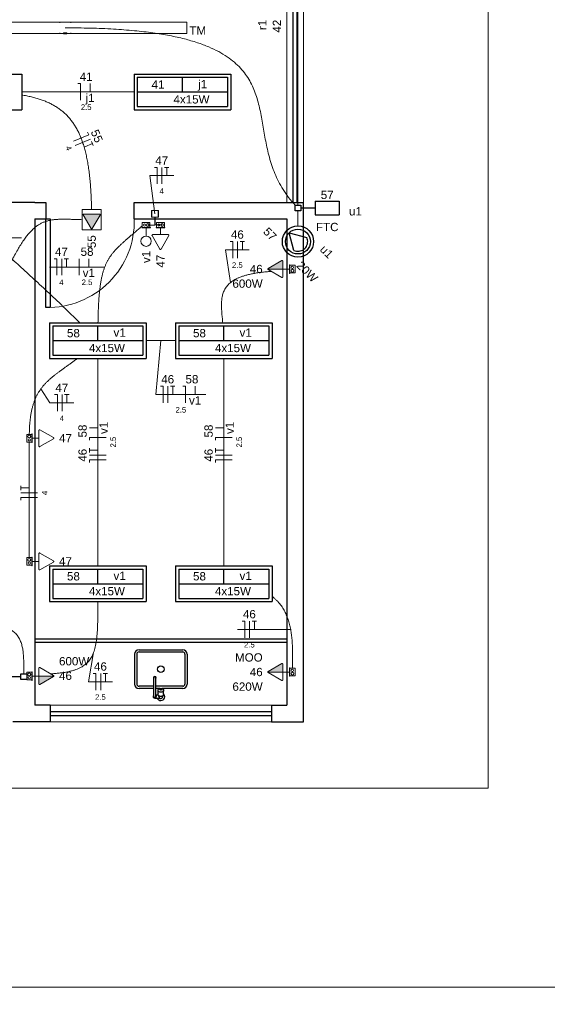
# Model space of a CAD drawing. Header units: millimetres. Extents: x -8 to 220, y -114 to 51.
# Tile 62 of 82: x 38.72 to 43.5, y 34.54 to 43.45. Entities that reach past the tile are written whole.
import ezdxf

# ---------------------------------------------------------------- set-up
doc = ezdxf.new("R2010")
doc.units = ezdxf.units.MM
doc.header["$MEASUREMENT"] = 0
for name, color, linetype, lineweight in [('0.1', 1, 'Continuous', 9), ('02', 2, 'Continuous', 20), ('Conexões - condutos Retangulares', 8, 'Continuous', 5), ('EL-Condutos', 4, 'Continuous', 5), ('EL-Conexões', 9, 'Continuous', 5), ('EL-Fios (Fase 1)', 7, 'Continuous', 5), ('EL-Fios (Neutro)', 7, 'Continuous', 5), ('EL-Fios (Retorno)', 7, 'Continuous', 5), ('EL-Fios (Terra)', 7, 'Continuous', 5), ('EL-Interruptor', 5, 'Continuous', 5), ('EL-Textos fios', 7, 'Continuous', 5), ('EL-Tomadas', 4, 'Continuous', 5), ('IFC-Caixa de passagem-Contorno', 44, 'Continuous', 5), ('Textos', 7, 'Continuous', 5)]:
    doc.layers.add(name, color=color, linetype=linetype, lineweight=lineweight)
for name, color, linetype in [('1', 1, 'Continuous'), ('AR-SAN', 1, 'Continuous'), ('Arq-parede-alta', 5, 'Continuous'), ('P-SIMBOL', 5, 'Continuous'), ('parede', 5, 'Continuous'), ('porta', 3, 'Continuous')]:
    doc.layers.add(name, color=color, linetype=linetype)
doc.styles.add('Arial', font='arial.ttf')

msp = doc.modelspace()

# ---------------------------------------------------------------- hatches: boundary and pattern name
at = {"layer": 'EL-Tomadas', "linetype": 'Continuous'}
for points in [[(39.3792, 41.56), (39.45, 41.6826), (39.4505, 41.6877), (39.4448, 41.6916), (39.3032, 41.6917), (39.298, 41.6887), (39.298, 41.6827), (39.3688, 41.56), (39.374, 41.557)], [(41.1027, 41.1938), (40.9681, 41.1938), (40.9682, 41.195), (40.9687, 41.1965), (40.9695, 41.1976), (40.9704, 41.1985), (40.9712, 41.1991), (41.0949, 41.2703), (41.0963, 41.2706), (41.0977, 41.2705), (41.0991, 41.2701), (41.1002, 41.2695), (41.1016, 41.2682), (41.1025, 41.2665), (41.1027, 41.2652), (41.1027, 41.1938)], [(41.1027, 37.5476), (40.9681, 37.5476), (40.9682, 37.5488), (40.9687, 37.5504), (40.9695, 37.5515), (40.9704, 37.5523), (40.9712, 37.5529), (41.0949, 37.6242), (41.0963, 37.6244), (41.0977, 37.6244), (41.0991, 37.624), (41.1002, 37.6234), (41.1016, 37.622), (41.1025, 37.6203), (41.1027, 37.6191), (41.1027, 37.5476)], [(38.8969, 37.5113), (39.0315, 37.5113), (39.0314, 37.5101), (39.0309, 37.5085), (39.0301, 37.5074), (39.0292, 37.5066), (39.0284, 37.506), (38.9046, 37.4347), (38.9033, 37.4345), (38.9019, 37.4345), (38.9005, 37.4349), (38.8994, 37.4355), (38.898, 37.4369), (38.8971, 37.4386), (38.8969, 37.4398), (38.8969, 37.5113)]]:
    msp.add_hatch(color=256, dxfattribs=at).paths.add_polyline_path(points)

# ---------------------------------------------------------------- linework, layer by layer
at = {"layer": '0.1', "color": 8}
msp.add_lwpolyline([(42.9598, 50.4719), (42.9598, 36.4967), (35.9598, 36.4967), (35.9598, 34.6967), (59.8898, 34.6967), (59.8896, 21.4966), (39.5098, 21.4966)], dxfattribs=at)
msp.add_lwpolyline([(38.9598, 40.8468, 0.429311), (39.7598, 41.6468), (39.7598, 41.6468)], format="xyb", dxfattribs=at)
at = {"layer": '02', "color": 8}
for p, q in [((41.1398, 41.7968), (41.1398, 43.7968)), ((41.2898, 41.7968), (41.2898, 43.7968)), ((40.9998, 37.2467), (38.9998, 37.2467)), ((40.9998, 37.0967), (38.9998, 37.0967))]:
    msp.add_line(p, q, dxfattribs=at)
at = {"layer": '1', "color": 8}
for p, q in [((38.8598, 37.8467), (41.1398, 37.8467)), ((38.8598, 37.8167), (41.1398, 37.8167))]:
    msp.add_line(p, q, dxfattribs=at)
at = {"layer": 'AR-SAN'}
for p, q in [((39.7623, 37.7091), (39.7623, 37.4391)), ((39.7823, 37.7091), (39.7823, 37.4391)), ((39.8023, 37.7491), (40.1973, 37.7491)), ((39.8023, 37.7291), (40.1973, 37.7291)), ((40.2173, 37.7091), (40.2173, 37.4391)), ((40.2373, 37.7091), (40.2373, 37.4391)), ((39.9348, 37.4191), (39.8023, 37.4191)), ((39.9348, 37.325), (39.9348, 37.495)), ((39.9548, 37.325), (39.9548, 37.495)), ((40.1973, 37.4191), (39.9548, 37.4191)), ((39.9348, 37.3991), (39.8023, 37.3991)), ((39.9923, 37.3991), (39.9548, 37.3991)), ((39.9548, 37.34), (39.9757, 37.34)), ((39.9748, 37.3446), (39.9748, 37.3822)), ((39.9823, 37.325), (39.9823, 37.332)), ((40.1973, 37.3991), (40.0072, 37.3991)), ((40.0173, 37.325), (40.0173, 37.332)), ((40.0248, 37.3446), (40.0248, 37.3822)), ((39.9448, 37.31), (39.9883, 37.31))]:
    msp.add_line(p, q, dxfattribs=at)
for points in [[(39.9748, 37.3822, -0.133256), (39.9765, 37.3886), (39.9765, 37.3886, -0.106756), (39.9821, 37.3947), (39.9821, 37.3947, -0.082828), (39.9899, 37.3985), (39.9899, 37.3985, -0.071352), (39.9998, 37.3999), (39.9998, 37.3999, -0.071352), (40.0097, 37.3985), (40.0097, 37.3985, -0.082828), (40.0175, 37.3947), (40.0175, 37.3947, -0.106756), (40.0231, 37.3886), (40.0231, 37.3886, -0.133256), (40.0248, 37.3822), (40.0248, 37.3822, -0.133256), (40.0231, 37.3758), (40.0231, 37.3758, -0.106756), (40.0175, 37.3697), (40.0175, 37.3697, -0.082828), (40.0097, 37.366), (40.0097, 37.366, -0.071352), (39.9998, 37.3645), (39.9998, 37.3645, -0.071352), (39.9899, 37.366), (39.9899, 37.366, -0.082828), (39.9821, 37.3697), (39.9821, 37.3697, -0.106756), (39.9765, 37.3758), (39.9765, 37.3758, -0.133256), (39.9748, 37.3822), (39.9748, 37.3822)], [(40.0248, 37.3446, -0.133256), (40.0231, 37.3382), (40.0231, 37.3382, -0.106756), (40.0175, 37.3321), (40.0175, 37.3321, -0.082828), (40.0097, 37.3284), (40.0097, 37.3284, -0.071352), (39.9998, 37.3269), (39.9998, 37.3269, -0.071352), (39.9899, 37.3284), (39.9899, 37.3284, -0.082828), (39.9821, 37.3321), (39.9821, 37.3321, -0.106756), (39.9765, 37.3382), (39.9765, 37.3382, -0.133256), (39.9748, 37.3446), (39.9748, 37.3446)], [(40.0073, 37.3897, 0.133256), (40.0068, 37.3878), (40.0068, 37.3878, 0.106756), (40.0051, 37.386), (40.0051, 37.386, 0.082828), (40.0028, 37.3848), (40.0028, 37.3848, 0.071352), (39.9998, 37.3844), (39.9998, 37.3844, 0.071352), (39.9968, 37.3848), (39.9968, 37.3848, 0.082828), (39.9945, 37.386), (39.9945, 37.386, 0.106756), (39.9928, 37.3878), (39.9928, 37.3878, 0.133256), (39.9923, 37.3897), (39.9923, 37.3897, 0.133256), (39.9928, 37.3916), (39.9928, 37.3916, 0.106756), (39.9945, 37.3935), (39.9945, 37.3935, 0.082828), (39.9968, 37.3946), (39.9968, 37.3946, 0.071352), (39.9998, 37.395), (39.9998, 37.395, 0.071352), (40.0028, 37.3946), (40.0028, 37.3946, 0.082828), (40.0051, 37.3935), (40.0051, 37.3935, 0.106756), (40.0068, 37.3916), (40.0068, 37.3916, 0.133256), (40.0073, 37.3897), (40.0073, 37.3897)]]:
    msp.add_lwpolyline(points, format="xyb", dxfattribs=at)
msp.add_circle((39.9998, 37.5741), 0.03, dxfattribs=at)
for centre, radius, start, end in [((39.8023, 37.7091), 0.04, 90, 180), ((39.8023, 37.7091), 0.02, 90, 180), ((40.1973, 37.7091), 0.04, 0, 90), ((40.1973, 37.7091), 0.02, 0, 90), ((39.9448, 37.495), 0.0125, 323.1301, 216.8699), ((39.8023, 37.4391), 0.04, 180, 270), ((39.8023, 37.4391), 0.02, 180, 270), ((39.9448, 37.495), 0.01, 0.00012, 179.99988), ((40.1973, 37.4391), 0.04, 270, 0), ((40.1973, 37.4391), 0.02, 270, 0), ((39.9448, 37.325), 0.015, 131.81031, 48.18969), ((39.9998, 37.325), 0.035, 135.58469, 154.62307), ((39.9998, 37.325), 0.035, 205.37693, 44.41531), ((39.9448, 37.325), 0.01, 179.99979, 0.00021), ((39.9998, 37.325), 0.0175, 180, 238.99728), ((39.9883, 37.3), 0.01, 65.38002, 90), ((39.9998, 37.325), 0.0175, 245.38002, 0)]:
    msp.add_arc(centre, radius, start, end, dxfattribs=at)
at = {"layer": 'Arq-parede-alta', "color": 8, "ltscale": 0.03}
for p, q in [((39.7598, 41.6468), (39.7598, 41.7968)), ((38.8598, 41.6468), (38.8598, 37.2467)), ((39.7598, 41.6468), (39.8398, 41.6468)), ((39.7598, 41.6468), (41.1398, 41.6468)), ((41.1398, 41.6468), (41.1398, 37.2467)), ((38.9998, 37.2467), (38.8598, 37.2467)), ((40.9998, 37.2467), (41.1398, 37.2467)), ((38.9998, 37.0967), (38.6598, 37.0967)), ((40.9998, 37.0967), (41.2898, 37.0967))]:
    msp.add_line(p, q, dxfattribs=at)
for points in [[(38.8598, 41.7968), (38.9598, 41.7968), (38.9598, 41.6468)], [(39.7598, 41.7968), (41.2898, 41.7968)], [(41.2898, 37.0967), (41.2898, 41.7968)]]:
    msp.add_lwpolyline(points, dxfattribs=at)
at = {"layer": 'Conexões - condutos Retangulares'}
for p, q in [((39.0847, 43.4314), (39.0847, 43.4214)), ((39.0847, 43.4264), (39.1847, 43.4264)), ((39.1847, 43.4314), (39.1847, 43.4214)), ((39.0847, 43.3314), (39.0847, 43.3214)), ((39.1197, 43.3264), (39.0847, 43.3264)), ((39.1497, 43.3314), (39.1197, 43.3314)), ((39.1197, 43.3314), (39.1197, 43.3214)), ((39.1497, 43.3214), (39.1197, 43.3214)), ((39.1497, 43.3314), (39.1497, 43.3214)), ((39.1847, 43.3264), (39.1497, 43.3264)), ((39.1847, 43.3314), (39.1847, 43.3214)), ((40.2355, 43.3264), (40.1355, 43.3264))]:
    msp.add_line(p, q, dxfattribs=at)
at = {"layer": 'Conexões - condutos Retangulares', "linetype": 'Continuous'}
for p, q in [((40.2355, 43.4264), (40.1355, 43.4264)), ((40.2355, 43.3264), (40.2355, 43.4264))]:
    msp.add_line(p, q, dxfattribs=at)
at = {"layer": 'EL-Condutos', "linetype": 'Continuous'}
for p, q in [((38.184, 43.4264), (39.0847, 43.4264)), ((39.1847, 43.4264), (40.1355, 43.4264)), ((38.184, 43.3264), (39.0847, 43.3264)), ((39.1847, 43.3264), (40.1355, 43.3264))]:
    msp.add_line(p, q, dxfattribs=at)
for points in [[(41.2398, 41.7731), (41.2398, 41.8804), (41.2398, 41.9811), (41.2398, 42.0758), (41.2398, 42.1648), (41.2398, 42.2485), (41.2398, 42.3275), (41.2398, 42.4022), (41.2398, 42.4731), (41.2398, 42.5405), (41.2398, 42.605), (41.2398, 42.667), (41.2398, 42.7269), (41.2398, 42.7852), (41.2398, 42.8424), (41.2398, 42.8989), (41.2398, 42.9552), (41.2398, 43.0117), (41.2398, 43.0689), (41.2398, 43.1271), (41.2398, 43.187), (41.2398, 43.2488), (41.2398, 43.3132), (41.2398, 43.3804), (41.2398, 43.4511), (41.2398, 43.5256), (41.2398, 43.6044), (41.2398, 43.6879), (41.2398, 43.7766), (41.2398, 43.8709), (41.2398, 43.9713)], [(39.2646, 40.7102), (39.1145, 40.8554), (38.9713, 40.9912), (38.8349, 41.1182), (38.705, 41.237), (38.5815, 41.3482), (38.4644, 41.4522), (38.3535, 41.5498), (38.2486, 41.6414), (38.1497, 41.7277), (38.0566, 41.8092), (37.9693, 41.8865), (37.8874, 41.9602), (37.8111, 42.0308), (37.74, 42.099), (37.6742, 42.1652), (37.6134, 42.2301), (37.5575, 42.2943), (37.5065, 42.3583), (37.4601, 42.4226), (37.4183, 42.488), (37.381, 42.5549), (37.3479, 42.6239), (37.319, 42.6956), (37.2942, 42.7706), (37.2733, 42.8494), (37.2562, 42.9327), (37.2428, 43.021), (37.2329, 43.1148), (37.2265, 43.2148), (37.2233, 43.3215)], [(39.1347, 43.3764), (39.3642, 43.3734), (39.5723, 43.3646), (39.7601, 43.3502), (39.9287, 43.3305), (40.0792, 43.3057), (40.2128, 43.2761), (40.3305, 43.2419), (40.4334, 43.2034), (40.5227, 43.1608), (40.5995, 43.1144), (40.6649, 43.0644), (40.7199, 43.0111), (40.7658, 42.9548), (40.8036, 42.8956), (40.8344, 42.8339), (40.8594, 42.7699), (40.8796, 42.7038), (40.8961, 42.6359), (40.9101, 42.5664), (40.9228, 42.4956), (40.9351, 42.4238), (40.9481, 42.3512), (40.9632, 42.278), (40.9812, 42.2045), (41.0033, 42.131), (41.0308, 42.0576), (41.0645, 41.9847), (41.1057, 41.9125), (41.1555, 41.8413), (41.215, 41.7713)], [(39.3732, 41.7317), (39.3715, 41.801), (39.3687, 41.8674), (39.3649, 41.9309), (39.3599, 41.9915), (39.3538, 42.0493), (39.3466, 42.1044), (39.3382, 42.1569), (39.3285, 42.2067), (39.3176, 42.254), (39.3054, 42.2988), (39.2919, 42.3412), (39.277, 42.3812), (39.2608, 42.4189), (39.2431, 42.4544), (39.224, 42.4877), (39.2034, 42.519), (39.1813, 42.5481), (39.1576, 42.5753), (39.1324, 42.6006), (39.1055, 42.6239), (39.077, 42.6455), (39.0468, 42.6654), (39.015, 42.6835), (38.9814, 42.7001), (38.946, 42.7151), (38.9088, 42.7286), (38.8698, 42.7407), (38.8289, 42.7514), (38.7861, 42.7608), (38.7414, 42.7689)], [(39.7587, 42.7968), (39.7176, 42.7968), (39.678, 42.7968), (39.6398, 42.7968), (39.6029, 42.7968), (39.5671, 42.7968), (39.5324, 42.7968), (39.4987, 42.7968), (39.4658, 42.7968), (39.4337, 42.7968), (39.4022, 42.7968), (39.3712, 42.7968), (39.3407, 42.7968), (39.3105, 42.7968), (39.2805, 42.7968), (39.2506, 42.7968), (39.2207, 42.7968), (39.1907, 42.7968), (39.1605, 42.7968), (39.13, 42.7968), (39.099, 42.7968), (39.0676, 42.7968), (39.0355, 42.7968), (39.0026, 42.7968), (38.9689, 42.7968), (38.9343, 42.7968), (38.8986, 42.7968), (38.8617, 42.7968), (38.8236, 42.7968), (38.7841, 42.7968), (38.7431, 42.7968)], [(41.2398, 41.5837), (41.2398, 41.5874), (41.2398, 41.5911), (41.2398, 41.5947), (41.2398, 41.5984), (41.2398, 41.6021), (41.2398, 41.6057), (41.2398, 41.6095), (41.2398, 41.6132), (41.2398, 41.617), (41.2398, 41.6208), (41.2398, 41.6247), (41.2398, 41.6287), (41.2398, 41.6327), (41.2398, 41.6368), (41.2398, 41.641), (41.2398, 41.6452), (41.2398, 41.6496), (41.2398, 41.6541), (41.2398, 41.6587), (41.2398, 41.6634), (41.2398, 41.6683), (41.2398, 41.6732), (41.2398, 41.6784), (41.2398, 41.6837), (41.2398, 41.6891), (41.2398, 41.6947), (41.2398, 41.7005), (41.2398, 41.7065), (41.2398, 41.7127), (41.2398, 41.719)], [(38.2877, 40.4763), (38.3398, 40.596), (38.3885, 40.7074), (38.4341, 40.8106), (38.4768, 40.906), (38.5168, 40.994), (38.5542, 41.0747), (38.5895, 41.1486), (38.6227, 41.2159), (38.6541, 41.2769), (38.6839, 41.3319), (38.7123, 41.3812), (38.7396, 41.4251), (38.766, 41.464), (38.7917, 41.4981), (38.8168, 41.5277), (38.8418, 41.5531), (38.8666, 41.5747), (38.8917, 41.5927), (38.9172, 41.6074), (38.9433, 41.6192), (38.9702, 41.6283), (38.9982, 41.6351), (39.0275, 41.6398), (39.0584, 41.6427), (39.0909, 41.6442), (39.1255, 41.6445), (39.1621, 41.644), (39.2012, 41.643), (39.243, 41.6417), (39.2875, 41.6404)], [(39.947, 41.6923), (39.9468, 41.6924), (39.9466, 41.6925), (39.9465, 41.6926), (39.9463, 41.6927), (39.9462, 41.6927), (39.9461, 41.6928), (39.946, 41.6928), (39.9459, 41.6929), (39.9458, 41.6929), (39.9457, 41.693), (39.9456, 41.693), (39.9456, 41.693), (39.9455, 41.693), (39.9455, 41.693), (39.9454, 41.693), (39.9454, 41.693), (39.9454, 41.693), (39.9454, 41.693), (39.9454, 41.6929), (39.9454, 41.6929), (39.9454, 41.6928), (39.9454, 41.6928), (39.9454, 41.6927), (39.9454, 41.6926), (39.9455, 41.6925), (39.9455, 41.6924), (39.9455, 41.6923), (39.9456, 41.6922), (39.9456, 41.6921), (39.9457, 41.692)], [(39.8313, 41.5849), (39.8013, 41.5582), (39.7727, 41.5333), (39.7456, 41.5098), (39.7199, 41.4877), (39.6956, 41.4666), (39.6726, 41.4465), (39.6509, 41.427), (39.6304, 41.408), (39.6112, 41.3894), (39.5932, 41.3708), (39.5763, 41.3521), (39.5606, 41.3331), (39.546, 41.3136), (39.5324, 41.2933), (39.5198, 41.2722), (39.5082, 41.2499), (39.4976, 41.2263), (39.4879, 41.2012), (39.4791, 41.1744), (39.4712, 41.1457), (39.464, 41.1148), (39.4577, 41.0816), (39.4521, 41.0459), (39.4472, 41.0074), (39.443, 40.966), (39.4395, 40.9215), (39.4365, 40.8736), (39.4342, 40.8222), (39.4323, 40.7671), (39.431, 40.708)], [(40.9987, 41.1728), (40.951, 41.1688), (40.9067, 41.1639), (40.8656, 41.1581), (40.8277, 41.1513), (40.7928, 41.1437), (40.7608, 41.1351), (40.7317, 41.1256), (40.7051, 41.1154), (40.6812, 41.1042), (40.6597, 41.0923), (40.6405, 41.0795), (40.6235, 41.066), (40.6086, 41.0517), (40.5957, 41.0366), (40.5846, 41.0208), (40.5752, 41.0043), (40.5675, 40.9871), (40.5612, 40.9692), (40.5563, 40.9507), (40.5527, 40.9315), (40.5503, 40.9117), (40.5488, 40.8913), (40.5483, 40.8703), (40.5485, 40.8487), (40.5494, 40.8265), (40.5509, 40.8038), (40.5528, 40.7806), (40.555, 40.7569), (40.5574, 40.7327), (40.5599, 40.708)], [(40.1329, 40.5467), (40.1236, 40.5467), (40.1143, 40.5467), (40.1052, 40.5467), (40.0961, 40.5467), (40.0871, 40.5467), (40.0782, 40.5467), (40.0693, 40.5467), (40.0605, 40.5467), (40.0517, 40.5467), (40.043, 40.5467), (40.0343, 40.5467), (40.0257, 40.5467), (40.017, 40.5467), (40.0084, 40.5467), (39.9998, 40.5467), (39.9912, 40.5467), (39.9826, 40.5467), (39.9739, 40.5467), (39.9653, 40.5467), (39.9566, 40.5467), (39.9479, 40.5467), (39.9391, 40.5467), (39.9303, 40.5467), (39.9214, 40.5467), (39.9125, 40.5467), (39.9035, 40.5467), (39.8944, 40.5467), (39.8853, 40.5467), (39.876, 40.5467), (39.8667, 40.5467)], [(38.8099, 39.6982), (38.811, 39.7409), (38.8131, 39.7812), (38.8164, 39.8191), (38.8207, 39.8547), (38.826, 39.8882), (38.8324, 39.9197), (38.8397, 39.9493), (38.8481, 39.9772), (38.8574, 40.0034), (38.8677, 40.028), (38.8789, 40.0513), (38.8911, 40.0732), (38.9041, 40.094), (38.918, 40.1138), (38.9328, 40.1326), (38.9484, 40.1506), (38.9648, 40.168), (38.9821, 40.1847), (39.0001, 40.2011), (39.0189, 40.2171), (39.0385, 40.2329), (39.0588, 40.2486), (39.0798, 40.2643), (39.1015, 40.2802), (39.1239, 40.2964), (39.1469, 40.313), (39.1706, 40.3301), (39.1949, 40.3478), (39.2199, 40.3663), (39.2454, 40.3857)], [(39.4298, 40.3864), (39.4298, 40.2998), (39.4298, 40.2182), (39.4298, 40.1412), (39.4298, 40.0684), (39.4298, 39.9995), (39.4298, 39.9341), (39.4298, 39.872), (39.4298, 39.8126), (39.4298, 39.7557), (39.4298, 39.701), (39.4298, 39.648), (39.4298, 39.5965), (39.4298, 39.546), (39.4298, 39.4962), (39.4298, 39.4467), (39.4298, 39.3973), (39.4298, 39.3475), (39.4298, 39.297), (39.4298, 39.2455), (39.4298, 39.1925), (39.4298, 39.1377), (39.4298, 39.0809), (39.4298, 39.0215), (39.4298, 38.9594), (39.4298, 38.894), (39.4298, 38.8251), (39.4298, 38.7523), (39.4298, 38.6753), (39.4298, 38.5937), (39.4298, 38.5071)], [(40.5698, 38.5071), (40.5698, 38.5937), (40.5698, 38.6753), (40.5698, 38.7523), (40.5698, 38.8251), (40.5698, 38.894), (40.5698, 38.9594), (40.5698, 39.0215), (40.5698, 39.0809), (40.5698, 39.1377), (40.5698, 39.1925), (40.5698, 39.2455), (40.5698, 39.297), (40.5698, 39.3475), (40.5698, 39.3973), (40.5698, 39.4467), (40.5698, 39.4962), (40.5698, 39.546), (40.5698, 39.5965), (40.5698, 39.648), (40.5698, 39.701), (40.5698, 39.7557), (40.5698, 39.8126), (40.5698, 39.872), (40.5698, 39.9341), (40.5698, 39.9995), (40.5698, 40.0684), (40.5698, 40.1412), (40.5698, 40.2182), (40.5698, 40.2998), (40.5698, 40.3864)], [(38.8098, 39.6275), (38.8098, 39.5789), (38.8098, 39.5334), (38.8098, 39.4905), (38.8098, 39.4503), (38.8098, 39.4123), (38.8098, 39.3764), (38.8098, 39.3425), (38.8098, 39.3102), (38.8098, 39.2793), (38.8098, 39.2497), (38.8098, 39.2211), (38.8098, 39.1933), (38.8098, 39.1661), (38.8098, 39.1393), (38.8098, 39.1126), (38.8098, 39.0859), (38.8098, 39.0589), (38.8098, 39.0314), (38.8098, 39.0031), (38.8098, 38.974), (38.8098, 38.9436), (38.8098, 38.912), (38.8098, 38.8787), (38.8098, 38.8436), (38.8098, 38.8066), (38.8098, 38.7672), (38.8098, 38.7255), (38.8098, 38.681), (38.8098, 38.6337), (38.8098, 38.5833)], [(41.0066, 38.2312), (41.0258, 38.2155), (41.0436, 38.199), (41.0602, 38.1818), (41.0754, 38.1639), (41.0895, 38.1454), (41.1024, 38.1262), (41.1141, 38.1064), (41.1249, 38.0861), (41.1345, 38.0653), (41.1433, 38.0441), (41.1511, 38.0224), (41.158, 38.0003), (41.1641, 37.9779), (41.1695, 37.9552), (41.1741, 37.9323), (41.178, 37.9091), (41.1814, 37.8857), (41.1841, 37.8622), (41.1863, 37.8386), (41.1881, 37.8149), (41.1894, 37.7912), (41.1904, 37.7675), (41.191, 37.7439), (41.1913, 37.7203), (41.1914, 37.697), (41.1913, 37.6737), (41.1911, 37.6507), (41.1908, 37.628), (41.1905, 37.6055), (41.1902, 37.5834)], [(39.0023, 37.5311), (39.0425, 37.534), (39.08, 37.5377), (39.1151, 37.5422), (39.1477, 37.5476), (39.178, 37.554), (39.2061, 37.5614), (39.232, 37.5698), (39.2558, 37.5794), (39.2777, 37.5901), (39.2977, 37.6021), (39.3158, 37.6153), (39.3322, 37.6299), (39.347, 37.6459), (39.3602, 37.6633), (39.372, 37.6823), (39.3824, 37.7028), (39.3914, 37.7249), (39.3993, 37.7487), (39.406, 37.7742), (39.4117, 37.8015), (39.4165, 37.8306), (39.4203, 37.8616), (39.4234, 37.8946), (39.4258, 37.9296), (39.4275, 37.9666), (39.4288, 38.0058), (39.4296, 38.0471), (39.43, 38.0906), (39.4302, 38.1365), (39.4301, 38.1846)], [(38.3463, 38.0154), (38.3868, 38.0103), (38.4245, 38.0045), (38.4596, 37.9981), (38.4922, 37.9909), (38.5223, 37.9831), (38.5501, 37.9746), (38.5756, 37.9654), (38.599, 37.9555), (38.6203, 37.9449), (38.6396, 37.9335), (38.6571, 37.9213), (38.6728, 37.9084), (38.6868, 37.8947), (38.6993, 37.8802), (38.7102, 37.865), (38.7198, 37.8489), (38.728, 37.832), (38.7351, 37.8142), (38.741, 37.7957), (38.7459, 37.7762), (38.7499, 37.756), (38.753, 37.7348), (38.7554, 37.7127), (38.7572, 37.6898), (38.7585, 37.6659), (38.7593, 37.6411), (38.7597, 37.6154), (38.7599, 37.5888), (38.7599, 37.5611), (38.7598, 37.5326)]]:
    msp.add_spline(points, degree=3, dxfattribs=at)
at = {"layer": 'EL-Conexões'}
for p, q in [((39.9457, 41.662), (39.9457, 41.592)), ((39.947, 41.6623), (39.947, 41.5923)), ((39.9457, 41.592), (39.8814, 41.592)), ((39.947, 41.5923), (40.0113, 41.5923))]:
    msp.add_line(p, q, dxfattribs=at)
for points in [[(39.9757, 41.722), (39.9757, 41.662), (39.9157, 41.662), (39.9157, 41.722), (39.9757, 41.722)], [(39.977, 41.7223), (39.977, 41.6623), (39.917, 41.6623), (39.917, 41.7223), (39.977, 41.7223)]]:
    msp.add_lwpolyline(points, dxfattribs=at)
at = {"layer": 'EL-Fios (Fase 1)'}
for p, q in [((39.2261, 42.3103), (39.3639, 42.3694)), ((40.01, 41.9636), (40.01, 42.1136)), ((40.6941, 41.2926), (40.6941, 41.4426)), ((39.1029, 41.1372), (39.1029, 41.2872)), ((39.2609, 41.1372), (39.2609, 41.2872)), ((40.0641, 39.9831), (40.0641, 40.1331)), ((39.1067, 39.9071), (39.1067, 40.0571)), ((39.5048, 39.511), (39.3548, 39.511)), ((40.6448, 39.511), (40.4948, 39.511)), ((38.8848, 39.1699), (38.7348, 39.1699)), ((40.8028, 37.8578), (40.8028, 38.0078)), ((39.4557, 37.3844), (39.4557, 37.5344))]:
    msp.add_line(p, q, dxfattribs=at)
at = {"layer": 'EL-Fios (Neutro)'}
for p, q in [((39.2478, 42.8718), (39.2728, 42.8718)), ((39.2728, 42.7218), (39.2728, 42.8718)), ((39.2092, 42.3497), (39.347, 42.4088)), ((39.3372, 42.4318), (39.347, 42.4088)), ((39.9421, 42.1136), (39.9671, 42.1136)), ((39.9671, 41.9636), (39.9671, 42.1136)), ((40.6262, 41.4426), (40.6512, 41.4426)), ((40.6512, 41.2926), (40.6512, 41.4426)), ((39.035, 41.2872), (39.06, 41.2872)), ((39.06, 41.1372), (39.06, 41.2872)), ((39.9962, 40.1331), (40.0212, 40.1331)), ((40.0212, 39.9831), (40.0212, 40.1331)), ((40.1971, 40.1331), (40.2221, 40.1331)), ((40.2221, 39.9831), (40.2221, 40.1331)), ((39.0388, 40.0571), (39.0638, 40.0571)), ((39.0638, 39.9071), (39.0638, 40.0571)), ((39.5048, 39.6691), (39.3548, 39.6691)), ((39.3548, 39.6441), (39.3548, 39.6691)), ((40.6448, 39.6691), (40.4948, 39.6691)), ((40.4948, 39.6441), (40.4948, 39.6691)), ((39.5048, 39.4682), (39.3548, 39.4682)), ((39.3548, 39.4432), (39.3548, 39.4682)), ((40.6448, 39.4682), (40.4948, 39.4682)), ((40.4948, 39.4432), (40.4948, 39.4682)), ((38.8848, 39.1271), (38.7348, 39.1271)), ((38.7348, 39.1021), (38.7348, 39.1271)), ((40.7349, 38.0078), (40.7599, 38.0078)), ((40.7599, 37.8578), (40.7599, 38.0078)), ((39.3879, 37.5344), (39.4129, 37.5344)), ((39.4129, 37.3844), (39.4129, 37.5344))]:
    msp.add_line(p, q, dxfattribs=at)
at = {"layer": 'EL-Fios (Retorno)'}
for p, q in [((39.3603, 42.7968), (39.3603, 42.8718)), ((39.3484, 41.2122), (39.3484, 41.2872)), ((40.3096, 40.0581), (40.3096, 40.1331)), ((39.4298, 39.7566), (39.3548, 39.7566)), ((40.5698, 39.7566), (40.4948, 39.7566))]:
    msp.add_line(p, q, dxfattribs=at)
at = {"layer": 'EL-Fios (Terra)'}
for points in [[(39.3119, 42.3005), (39.3808, 42.33), (39.3729, 42.3484), (39.3887, 42.3117)], [(40.0528, 42.0386), (40.0528, 42.1136), (40.0328, 42.1136), (40.0728, 42.1136)], [(40.737, 41.3676), (40.737, 41.4426), (40.717, 41.4426), (40.757, 41.4426)], [(39.1457, 41.2122), (39.1457, 41.2872), (39.1257, 41.2872), (39.1657, 41.2872)], [(40.1069, 40.0581), (40.1069, 40.1331), (40.0869, 40.1331), (40.1269, 40.1331)], [(39.1495, 39.9821), (39.1495, 40.0571), (39.1295, 40.0571), (39.1695, 40.0571)], [(39.4298, 39.5539), (39.3548, 39.5539), (39.3548, 39.5339), (39.3548, 39.5739)], [(40.5698, 39.5539), (40.4948, 39.5539), (40.4948, 39.5339), (40.4948, 39.5739)], [(38.8098, 39.2128), (38.7348, 39.2128), (38.7348, 39.1928), (38.7348, 39.2328)], [(40.8456, 37.9328), (40.8456, 38.0078), (40.8256, 38.0078), (40.8656, 38.0078)], [(39.4986, 37.4594), (39.4986, 37.5344), (39.4786, 37.5344), (39.5186, 37.5344)]]:
    msp.add_lwpolyline(points, dxfattribs=at)
at = {"layer": 'EL-Interruptor'}
msp.add_line((39.8664, 41.4926), (39.8664, 41.5652), dxfattribs=at)
msp.add_circle((39.8664, 41.4457), 0.0469, dxfattribs=at)
at = {"layer": 'EL-Textos fios'}
for p, q in [((39.9457, 41.693), (39.8993, 42.0386)), ((39.8993, 42.0386), (40.1157, 42.0386)), ((38.0215, 41.4759), (38.7407, 41.4759)), ((40.6298, 41.0713), (40.5834, 41.3676)), ((40.5834, 41.3676), (40.7998, 41.3676)), ((38.9921, 41.2122), (39.4466, 41.2122)), ((39.492, 41.2122), (39.4466, 41.2122)), ((39.9998, 40.5467), (39.9534, 40.0581)), ((38.9149, 40.1096), (38.9959, 39.9821)), ((39.9534, 40.0581), (40.4078, 40.0581)), ((38.9959, 39.9821), (39.2124, 39.9821)), ((40.6921, 37.9328), (40.9085, 37.9328)), ((41.174, 37.9328), (40.9085, 37.9328)), ((39.3915, 37.7249), (39.345, 37.4594)), ((39.345, 37.4594), (39.5615, 37.4594))]:
    msp.add_line(p, q, dxfattribs=at)
at = {"layer": 'EL-Tomadas'}
for p, q in [((39.3688, 41.56), (39.298, 41.6827)), ((39.3032, 41.6917), (39.4448, 41.6916)), ((39.45, 41.6826), (39.3792, 41.56)), ((39.9963, 41.5052), (39.9963, 41.5655)), ((39.9911, 41.3736), (39.9202, 41.4963)), ((39.9254, 41.5053), (40.067, 41.5052)), ((40.0722, 41.4962), (40.0014, 41.3736)), ((40.9711, 41.199), (41.0938, 41.2698)), ((41.1028, 41.2646), (41.1027, 41.123)), ((41.1027, 41.1938), (40.9681, 41.1938)), ((41.0937, 41.1178), (40.9711, 41.1886)), ((41.1027, 41.1938), (41.163, 41.1938)), ((38.8968, 39.5921), (38.8969, 39.7337)), ((38.9059, 39.7389), (39.0285, 39.6681)), ((38.8969, 39.6629), (38.8366, 39.6629)), ((39.0285, 39.6577), (38.9058, 39.5869)), ((38.8968, 38.4773), (38.8969, 38.6189)), ((38.9059, 38.6241), (39.0285, 38.5533)), ((38.8969, 38.5481), (38.8366, 38.5481)), ((39.0285, 38.5429), (38.9058, 38.4721)), ((40.9711, 37.5528), (41.0938, 37.6237)), ((41.1028, 37.6185), (41.1027, 37.4768)), ((38.8969, 37.5113), (38.8366, 37.5113)), ((38.8968, 37.4405), (38.8969, 37.5821)), ((38.8969, 37.5113), (39.0315, 37.5113)), ((39.0285, 37.5061), (38.9058, 37.4353)), ((38.9059, 37.5873), (39.0285, 37.5165)), ((41.1027, 37.5476), (40.9681, 37.5476)), ((41.0937, 37.4716), (40.9711, 37.5424)), ((41.1027, 37.5476), (41.163, 37.5476))]:
    msp.add_line(p, q, dxfattribs=at)
for points in [[(39.46, 41.547), (39.46, 41.7316), (39.288, 41.7316), (39.288, 41.547), (39.46, 41.547)], [(39.3032, 41.6917), (39.3025, 41.6916), (39.3018, 41.6915), (39.3011, 41.6913), (39.3005, 41.691), (39.2999, 41.6907), (39.2993, 41.6903), (39.2988, 41.6898), (39.2984, 41.6893), (39.298, 41.6887), (39.2977, 41.6881), (39.2975, 41.6874), (39.2973, 41.6867), (39.2972, 41.686), (39.2972, 41.6853), (39.2973, 41.6846), (39.2975, 41.684), (39.2977, 41.6833), (39.298, 41.6827)], [(39.45, 41.6826), (39.4503, 41.6832), (39.4506, 41.6839), (39.4507, 41.6846), (39.4508, 41.6853), (39.4508, 41.686), (39.4507, 41.6866), (39.4506, 41.6873), (39.4503, 41.688), (39.45, 41.6886), (39.4496, 41.6892), (39.4492, 41.6897), (39.4487, 41.6902), (39.4481, 41.6906), (39.4475, 41.691), (39.4469, 41.6912), (39.4462, 41.6914), (39.4455, 41.6916), (39.4448, 41.6916)], [(39.3688, 41.56), (39.3692, 41.5594), (39.3697, 41.5589), (39.3702, 41.5584), (39.3707, 41.558), (39.3713, 41.5576), (39.372, 41.5573), (39.3726, 41.5571), (39.3733, 41.557), (39.374, 41.557), (39.3747, 41.557), (39.3754, 41.5571), (39.3761, 41.5573), (39.3767, 41.5576), (39.3773, 41.558), (39.3779, 41.5584), (39.3784, 41.5589), (39.3788, 41.5594), (39.3792, 41.56)], [(39.9254, 41.5053), (39.9247, 41.5052), (39.924, 41.5051), (39.9234, 41.5049), (39.9227, 41.5046), (39.9221, 41.5043), (39.9216, 41.5039), (39.9211, 41.5034), (39.9206, 41.5028), (39.9202, 41.5023), (39.9199, 41.5016), (39.9197, 41.501), (39.9195, 41.5003), (39.9194, 41.4996), (39.9194, 41.4989), (39.9195, 41.4982), (39.9197, 41.4975), (39.9199, 41.4969), (39.9202, 41.4963)], [(40.0722, 41.4962), (40.0726, 41.4968), (40.0728, 41.4975), (40.073, 41.4982), (40.073, 41.4988), (40.073, 41.4995), (40.073, 41.5002), (40.0728, 41.5009), (40.0726, 41.5016), (40.0722, 41.5022), (40.0719, 41.5028), (40.0714, 41.5033), (40.0709, 41.5038), (40.0703, 41.5042), (40.0697, 41.5046), (40.0691, 41.5048), (40.0684, 41.505), (40.0677, 41.5052), (40.067, 41.5052)], [(39.9911, 41.3736), (39.9914, 41.373), (39.9919, 41.3725), (39.9924, 41.372), (39.993, 41.3716), (39.9936, 41.3712), (39.9942, 41.3709), (39.9949, 41.3707), (39.9956, 41.3706), (39.9963, 41.3706), (39.9969, 41.3706), (39.9976, 41.3707), (39.9983, 41.3709), (39.9989, 41.3712), (39.9996, 41.3716), (40.0001, 41.372), (40.0006, 41.3725), (40.0011, 41.373), (40.0014, 41.3736)], [(41.1028, 41.2646), (41.1027, 41.2653), (41.1026, 41.266), (41.1024, 41.2667), (41.1021, 41.2673), (41.1018, 41.2679), (41.1014, 41.2685), (41.1009, 41.269), (41.1003, 41.2694), (41.0998, 41.2698), (41.0991, 41.2701), (41.0985, 41.2704), (41.0978, 41.2705), (41.0971, 41.2706), (41.0964, 41.2706), (41.0957, 41.2705), (41.095, 41.2704), (41.0944, 41.2701), (41.0938, 41.2698)], [(40.9711, 41.199), (40.9705, 41.1986), (40.9699, 41.1981), (40.9695, 41.1976), (40.9691, 41.1971), (40.9687, 41.1965), (40.9684, 41.1958), (40.9682, 41.1952), (40.9681, 41.1945), (40.9681, 41.1938), (40.9681, 41.1931), (40.9682, 41.1924), (40.9684, 41.1917), (40.9687, 41.1911), (40.9691, 41.1905), (40.9695, 41.1899), (40.9699, 41.1894), (40.9705, 41.189), (40.9711, 41.1886)], [(41.0937, 41.1178), (41.0943, 41.1175), (41.095, 41.1172), (41.0956, 41.1171), (41.0963, 41.117), (41.097, 41.117), (41.0977, 41.1171), (41.0984, 41.1172), (41.0991, 41.1175), (41.0997, 41.1178), (41.1003, 41.1182), (41.1008, 41.1186), (41.1013, 41.1191), (41.1017, 41.1197), (41.1021, 41.1203), (41.1023, 41.1209), (41.1025, 41.1216), (41.1026, 41.1223), (41.1027, 41.123)], [(38.9059, 39.7389), (38.9053, 39.7392), (38.9046, 39.7395), (38.9039, 39.7396), (38.9032, 39.7397), (38.9026, 39.7397), (38.9019, 39.7396), (38.9012, 39.7395), (38.9005, 39.7392), (38.8999, 39.7389), (38.8993, 39.7385), (38.8988, 39.7381), (38.8983, 39.7376), (38.8979, 39.737), (38.8975, 39.7364), (38.8973, 39.7358), (38.8971, 39.7351), (38.8969, 39.7344), (38.8969, 39.7337)], [(39.0285, 39.6577), (39.0291, 39.6581), (39.0296, 39.6586), (39.0301, 39.6591), (39.0305, 39.6596), (39.0309, 39.6602), (39.0312, 39.6609), (39.0314, 39.6615), (39.0315, 39.6622), (39.0315, 39.6629), (39.0315, 39.6636), (39.0314, 39.6643), (39.0312, 39.665), (39.0309, 39.6656), (39.0305, 39.6662), (39.0301, 39.6668), (39.0296, 39.6673), (39.0291, 39.6677), (39.0285, 39.6681)], [(38.8968, 39.5921), (38.8969, 39.5914), (38.897, 39.5907), (38.8972, 39.59), (38.8975, 39.5894), (38.8978, 39.5888), (38.8982, 39.5882), (38.8987, 39.5877), (38.8992, 39.5873), (38.8998, 39.5869), (38.9005, 39.5866), (38.9011, 39.5863), (38.9018, 39.5862), (38.9025, 39.5861), (38.9032, 39.5861), (38.9039, 39.5862), (38.9046, 39.5863), (38.9052, 39.5866), (38.9058, 39.5869)], [(38.9059, 38.6241), (38.9053, 38.6244), (38.9046, 38.6247), (38.9039, 38.6248), (38.9032, 38.6249), (38.9026, 38.6249), (38.9019, 38.6248), (38.9012, 38.6247), (38.9005, 38.6244), (38.8999, 38.6241), (38.8993, 38.6237), (38.8988, 38.6233), (38.8983, 38.6228), (38.8979, 38.6222), (38.8975, 38.6216), (38.8973, 38.621), (38.8971, 38.6203), (38.8969, 38.6196), (38.8969, 38.6189)], [(39.0285, 38.5429), (39.0291, 38.5433), (39.0296, 38.5438), (39.0301, 38.5443), (39.0305, 38.5448), (39.0309, 38.5454), (39.0312, 38.5461), (39.0314, 38.5467), (39.0315, 38.5474), (39.0315, 38.5481), (39.0315, 38.5488), (39.0314, 38.5495), (39.0312, 38.5502), (39.0309, 38.5508), (39.0305, 38.5514), (39.0301, 38.552), (39.0296, 38.5525), (39.0291, 38.5529), (39.0285, 38.5533)], [(38.8968, 38.4773), (38.8969, 38.4766), (38.897, 38.4759), (38.8972, 38.4752), (38.8975, 38.4746), (38.8978, 38.474), (38.8982, 38.4734), (38.8987, 38.4729), (38.8992, 38.4725), (38.8998, 38.4721), (38.9005, 38.4718), (38.9011, 38.4715), (38.9018, 38.4714), (38.9025, 38.4713), (38.9032, 38.4713), (38.9039, 38.4714), (38.9046, 38.4715), (38.9052, 38.4718), (38.9058, 38.4721)], [(41.1028, 37.6185), (41.1027, 37.6192), (41.1026, 37.6198), (41.1024, 37.6205), (41.1021, 37.6212), (41.1018, 37.6218), (41.1014, 37.6223), (41.1009, 37.6228), (41.1003, 37.6233), (41.0998, 37.6237), (41.0991, 37.624), (41.0985, 37.6242), (41.0978, 37.6244), (41.0971, 37.6245), (41.0964, 37.6245), (41.0957, 37.6244), (41.095, 37.6242), (41.0944, 37.624), (41.0938, 37.6237)], [(38.9059, 37.5873), (38.9053, 37.5876), (38.9046, 37.5878), (38.9039, 37.588), (38.9032, 37.5881), (38.9026, 37.5881), (38.9019, 37.588), (38.9012, 37.5878), (38.9005, 37.5876), (38.8999, 37.5873), (38.8993, 37.5869), (38.8988, 37.5864), (38.8983, 37.5859), (38.8979, 37.5854), (38.8975, 37.5848), (38.8973, 37.5841), (38.8971, 37.5835), (38.8969, 37.5828), (38.8969, 37.5821)], [(39.0285, 37.5061), (39.0291, 37.5065), (39.0296, 37.5069), (39.0301, 37.5074), (39.0305, 37.508), (39.0309, 37.5086), (39.0312, 37.5092), (39.0314, 37.5099), (39.0315, 37.5106), (39.0315, 37.5113), (39.0315, 37.512), (39.0314, 37.5127), (39.0312, 37.5133), (39.0309, 37.514), (39.0305, 37.5146), (39.0301, 37.5151), (39.0296, 37.5156), (39.0291, 37.5161), (39.0285, 37.5165)], [(40.9711, 37.5528), (40.9705, 37.5524), (40.9699, 37.552), (40.9695, 37.5515), (40.9691, 37.5509), (40.9687, 37.5503), (40.9684, 37.5497), (40.9682, 37.549), (40.9681, 37.5483), (40.9681, 37.5476), (40.9681, 37.5469), (40.9682, 37.5462), (40.9684, 37.5456), (40.9687, 37.5449), (40.9691, 37.5443), (40.9695, 37.5438), (40.9699, 37.5433), (40.9705, 37.5428), (40.9711, 37.5424)], [(38.8968, 37.4405), (38.8969, 37.4398), (38.897, 37.4391), (38.8972, 37.4384), (38.8975, 37.4378), (38.8978, 37.4372), (38.8982, 37.4366), (38.8987, 37.4361), (38.8992, 37.4356), (38.8998, 37.4353), (38.9005, 37.4349), (38.9011, 37.4347), (38.9018, 37.4345), (38.9025, 37.4345), (38.9032, 37.4345), (38.9039, 37.4345), (38.9046, 37.4347), (38.9052, 37.4349), (38.9058, 37.4353)], [(41.0937, 37.4716), (41.0943, 37.4713), (41.095, 37.4711), (41.0956, 37.4709), (41.0963, 37.4708), (41.097, 37.4708), (41.0977, 37.4709), (41.0984, 37.4711), (41.0991, 37.4713), (41.0997, 37.4716), (41.1003, 37.472), (41.1008, 37.4725), (41.1013, 37.473), (41.1017, 37.4735), (41.1021, 37.4741), (41.1023, 37.4748), (41.1025, 37.4754), (41.1026, 37.4761), (41.1027, 37.4768)]]:
    msp.add_lwpolyline(points, dxfattribs=at)
at = {"layer": 'IFC-Caixa de passagem-Contorno'}
for p, q in [((39.8314, 41.5682), (39.8314, 41.6157)), ((39.8314, 41.6157), (39.9014, 41.6157)), ((39.9014, 41.5682), (39.9014, 41.6157)), ((39.9613, 41.5685), (39.9613, 41.616)), ((39.9613, 41.616), (40.0313, 41.616)), ((40.0313, 41.5685), (40.0313, 41.616)), ((39.8274, 41.5682), (39.9054, 41.5682)), ((39.8274, 41.5652), (39.8274, 41.5682)), ((39.8274, 41.5652), (39.9054, 41.5652)), ((39.9054, 41.5652), (39.9054, 41.5682)), ((39.9573, 41.5685), (40.0353, 41.5685)), ((39.9573, 41.5655), (39.9573, 41.5685)), ((39.9573, 41.5655), (40.0353, 41.5655)), ((40.0353, 41.5655), (40.0353, 41.5685)), ((41.163, 41.2328), (41.163, 41.1548)), ((41.163, 41.2328), (41.166, 41.2328)), ((41.166, 41.2328), (41.166, 41.1548)), ((41.166, 41.2288), (41.2135, 41.2288)), ((41.166, 41.1588), (41.2135, 41.1588)), ((41.2135, 41.2288), (41.2135, 41.1588)), ((41.163, 41.1548), (41.166, 41.1548)), ((38.7861, 39.6279), (38.7861, 39.6979)), ((38.8336, 39.6979), (38.7861, 39.6979)), ((38.8336, 39.6239), (38.8336, 39.7019)), ((38.8366, 39.7019), (38.8336, 39.7019)), ((38.8366, 39.6239), (38.8366, 39.7019)), ((38.8336, 39.6279), (38.7861, 39.6279)), ((38.8366, 39.6239), (38.8336, 39.6239)), ((38.7861, 38.5131), (38.7861, 38.5831)), ((38.8336, 38.5831), (38.7861, 38.5831)), ((38.8336, 38.5091), (38.8336, 38.5871)), ((38.8366, 38.5871), (38.8336, 38.5871)), ((38.8366, 38.5091), (38.8366, 38.5871)), ((38.8336, 38.5131), (38.7861, 38.5131)), ((38.8366, 38.5091), (38.8336, 38.5091)), ((38.7861, 37.4763), (38.7861, 37.5463)), ((38.8336, 37.5463), (38.7861, 37.5463)), ((38.8336, 37.4723), (38.8336, 37.5503)), ((38.8366, 37.5503), (38.8336, 37.5503)), ((38.8366, 37.4723), (38.8366, 37.5503)), ((41.163, 37.5866), (41.163, 37.5086)), ((41.163, 37.5866), (41.166, 37.5866)), ((41.163, 37.5086), (41.166, 37.5086)), ((41.166, 37.5866), (41.166, 37.5086)), ((41.166, 37.5826), (41.2135, 37.5826)), ((41.166, 37.5126), (41.2135, 37.5126)), ((41.2135, 37.5826), (41.2135, 37.5126)), ((38.8336, 37.4763), (38.7861, 37.4763)), ((38.8366, 37.4723), (38.8336, 37.4723))]:
    msp.add_line(p, q, dxfattribs=at)
for centre, radius in [((39.8814, 41.592), 0.0125), ((40.0113, 41.5923), 0.0125), ((39.8514, 41.592), 0.00995), ((39.9813, 41.5923), 0.00995), ((41.1898, 41.1788), 0.0125), ((41.1898, 41.2088), 0.00995), ((38.8098, 39.6779), 0.0125), ((38.8098, 39.6479), 0.00995), ((38.8098, 38.5631), 0.0125), ((38.8098, 38.5331), 0.00995), ((38.8098, 37.5263), 0.0125), ((38.8098, 37.4963), 0.00995), ((41.1898, 37.5326), 0.0125), ((41.1898, 37.5626), 0.00995)]:
    msp.add_circle(centre, radius, dxfattribs=at)
at = {"layer": 'P-SIMBOL'}
for p, q in [((37.868, 42.958), (38.7416, 42.958)), ((38.7416, 42.958), (38.7416, 42.6355)), ((39.758, 42.958), (40.6316, 42.958)), ((39.758, 42.958), (39.758, 42.6355)), ((40.6316, 42.958), (40.6316, 42.6355)), ((39.7868, 42.9293), (40.6028, 42.9293)), ((39.7868, 42.9293), (39.7868, 42.6643)), ((40.1948, 42.7968), (40.1948, 42.9293)), ((40.6028, 42.9293), (40.6028, 42.6643)), ((39.7868, 42.7968), (40.6028, 42.7968)), ((37.868, 42.6355), (38.7416, 42.6355)), ((39.758, 42.6355), (40.6316, 42.6355)), ((39.7868, 42.6643), (40.6028, 42.6643)), ((41.3948, 41.8072), (41.6113, 41.8072)), ((41.3948, 41.8072), (41.6113, 41.8072)), ((41.3948, 41.8072), (41.3948, 41.6841)), ((41.3948, 41.8072), (41.3948, 41.6841)), ((41.6113, 41.8072), (41.6113, 41.6841)), ((41.6113, 41.8072), (41.6113, 41.6841)), ((41.2133, 41.7722), (41.2663, 41.7722)), ((41.2133, 41.7192), (41.2133, 41.7722)), ((41.2663, 41.7192), (41.2133, 41.7192)), ((41.2663, 41.7722), (41.2663, 41.7192)), ((41.3948, 41.7457), (41.2663, 41.7457)), ((41.3948, 41.6841), (41.6113, 41.6841)), ((41.3948, 41.6841), (41.6113, 41.6841)), ((41.203, 41.3626), (41.1602, 41.5221)), ((41.1602, 41.5221), (41.3201, 41.4796)), ((38.993, 40.708), (39.8666, 40.708)), ((38.993, 40.708), (38.993, 40.3855)), ((39.0218, 40.6792), (39.8378, 40.6792)), ((39.0218, 40.6792), (39.0218, 40.4142)), ((39.4298, 40.5467), (39.4298, 40.6792)), ((39.8378, 40.6792), (39.8378, 40.4142)), ((39.8666, 40.708), (39.8666, 40.3855)), ((40.133, 40.708), (41.0066, 40.708)), ((40.133, 40.708), (40.133, 40.3855)), ((40.1618, 40.6792), (40.9778, 40.6792)), ((40.1618, 40.6792), (40.1618, 40.4142)), ((40.5698, 40.5467), (40.5698, 40.6792)), ((40.9778, 40.6792), (40.9778, 40.4142)), ((41.0066, 40.708), (41.0066, 40.3855)), ((39.0218, 40.5467), (39.8378, 40.5467)), ((40.1618, 40.5467), (40.9778, 40.5467)), ((38.993, 40.3855), (39.8666, 40.3855)), ((39.0218, 40.4142), (39.8378, 40.4142)), ((40.133, 40.3855), (41.0066, 40.3855)), ((40.1618, 40.4142), (40.9778, 40.4142)), ((38.993, 38.508), (39.8666, 38.508)), ((38.993, 38.508), (38.993, 38.1855)), ((39.8666, 38.508), (39.8666, 38.1855)), ((40.133, 38.508), (41.0066, 38.508)), ((40.133, 38.508), (40.133, 38.1855)), ((41.0066, 38.508), (41.0066, 38.1855)), ((39.0218, 38.4792), (39.8378, 38.4792)), ((39.0218, 38.4792), (39.0218, 38.2142)), ((39.4298, 38.3467), (39.4298, 38.4792)), ((39.8378, 38.4792), (39.8378, 38.2142)), ((40.1618, 38.4792), (40.9778, 38.4792)), ((40.1618, 38.4792), (40.1618, 38.2142)), ((40.5698, 38.3467), (40.5698, 38.4792)), ((40.9778, 38.4792), (40.9778, 38.2142)), ((39.0218, 38.3467), (39.8378, 38.3467)), ((40.1618, 38.3467), (40.9778, 38.3467)), ((38.993, 38.1855), (39.8666, 38.1855)), ((39.0218, 38.2142), (39.8378, 38.2142)), ((40.133, 38.1855), (41.0066, 38.1855)), ((40.1618, 38.2142), (40.9778, 38.2142)), ((38.7333, 37.5323), (38.7863, 37.5323)), ((38.7333, 37.4792), (38.7333, 37.5323)), ((38.7863, 37.5323), (38.7863, 37.4792)), ((38.6053, 37.5057), (38.7333, 37.5057)), ((38.7863, 37.4792), (38.7333, 37.4792))]:
    msp.add_line(p, q, dxfattribs=at)
msp.add_lwpolyline([(41.203, 41.3625), (41.2141, 41.3582), (41.2257, 41.3556), (41.2376, 41.3545), (41.2494, 41.355), (41.2611, 41.3571), (41.2725, 41.3607), (41.2832, 41.3659), (41.2931, 41.3724), (41.3021, 41.3802), (41.3099, 41.3892), (41.3165, 41.3991), (41.3216, 41.4098), (41.3253, 41.4212), (41.3274, 41.4329), (41.3279, 41.4448), (41.3267, 41.4566), (41.3241, 41.4682), (41.3198, 41.4793)], dxfattribs=at)
for radius in [0.1412, 0.1125]:
    msp.add_circle((41.2398, 41.4425), radius, dxfattribs=at)
at = {"layer": 'parede', "color": 8}
for p, q in [((38.8598, 41.7968), (36.2598, 41.7968)), ((38.8598, 41.6468), (38.9598, 41.6468)), ((38.9998, 37.2467), (38.9998, 37.0967)), ((40.9998, 37.2467), (40.9998, 37.0967))]:
    msp.add_line(p, q, dxfattribs=at)
at = {"layer": 'porta', "color": 8}
for p, q in [((41.1948, 43.7968), (41.1948, 41.7968)), ((41.2298, 43.7968), (41.2298, 41.7968)), ((40.9998, 37.1867), (38.9998, 37.1867)), ((40.9998, 37.1517), (38.9998, 37.1517))]:
    msp.add_line(p, q, dxfattribs=at)
msp.add_lwpolyline([(38.9598, 40.8468), (38.9598, 41.6468), (38.9998, 41.6468), (38.9998, 40.8468)], close=True, dxfattribs=at)

# ---------------------------------------------------------------- texts
at = {"layer": 'EL-Textos fios', "attachment_point": 8, "line_spacing_factor": 0.6, "style": 'Arial'}
for s, insert, char_height, width in [('41', (39.3244, 42.8965), 0.075, 0.233003), ('j1', (39.3603, 42.682), 0.075, 0.163034), ('2.5', (39.3244, 42.6328), 0.05, 0.194131), ('47', (40.0075, 42.1384), 0.075, 0.233003), ('4', (40.0075, 41.8746), 0.05, 0.077668), ('46', (40.6916, 41.4674), 0.075, 0.233003), ('47', (39.1004, 41.312), 0.075, 0.233003), ('58', (39.3323, 41.312), 0.075, 0.233003), ('2.5', (40.6916, 41.2036), 0.05, 0.194131), ('v1', (39.3484, 41.1222), 0.075, 0.221341), ('4', (39.1004, 41.0482), 0.05, 0.077668), ('2.5', (39.3323, 41.0482), 0.05, 0.194131), ('47', (39.1042, 40.0819), 0.075, 0.233003), ('46', (40.0616, 40.1579), 0.075, 0.233003), ('58', (40.281, 40.1579), 0.075, 0.233003), ('v1', (40.3096, 39.9681), 0.075, 0.221341), ('2.5', (40.1806, 39.8941), 0.05, 0.194131), ('4', (39.1042, 39.8181), 0.05, 0.077668), ('46', (40.8003, 38.0326), 0.075, 0.233003), ('2.5', (40.8003, 37.7688), 0.05, 0.194131), ('46', (39.4532, 37.5591), 0.075, 0.233003), ('2.5', (39.4532, 37.2954), 0.05, 0.194131)]:
    msp.add_mtext(s, dxfattribs=dict(at, insert=insert, char_height=char_height, width=width))
for s, insert, char_height, width, rotation in [('55', (39.3857, 42.3815), 0.075, 0.233003, 293.20542), ('4', (39.1433, 42.2776), 0.05, 0.077668, 293.20542), ('58', (39.33, 39.728), 0.075, 0.233003, 90.00021), ('v1', (39.5198, 39.7566), 0.075, 0.221341, 90.00021), ('58', (40.47, 39.728), 0.075, 0.233003, 90.00021), ('v1', (40.6598, 39.7566), 0.075, 0.221341, 90.00021), ('2.5', (39.5938, 39.6275), 0.05, 0.194131, 90.00021), ('2.5', (40.7338, 39.6275), 0.05, 0.194131, 90.00021), ('46', (39.33, 39.5085), 0.075, 0.233003, 90.00021), ('46', (40.47, 39.5085), 0.075, 0.233003, 90.00021), ('4', (38.9738, 39.1674), 0.05, 0.077668, 90.00021)]:
    msp.add_mtext(s, dxfattribs=dict(at, insert=insert, char_height=char_height, width=width, rotation=rotation))
at = {"layer": 'Textos', "char_height": 0.075, "line_spacing_factor": 0.6, "style": 'Arial'}
for s, insert, width, attachment_point in [('TM', (40.2578, 43.3146), 0.30263, 7), ('41', (39.9157, 42.8253), 0.233003, 7), ('j1', (40.3365, 42.8063), 0.163034, 7), ('4x15W', (40.114, 42.6906), 0.652134, 7), ('57', (41.5043, 41.8261), 0.233003, 8), ('u1', (41.7599, 41.6777), 0.233003, 8), ('FTC', (41.5047, 41.5357), 0.40747, 8), ('46', (40.9208, 41.1554), 0.233003, 9), ('600W', (40.9208, 41.0233), 0.547294, 9), ('58', (39.1507, 40.5753), 0.233003, 7), ('v1', (39.5715, 40.5811), 0.221341, 7), ('58', (40.2907, 40.5753), 0.233003, 7), ('v1', (40.7115, 40.5811), 0.221341, 7), ('4x15W', (39.349, 40.4406), 0.652134, 7), ('4x15W', (40.489, 40.4406), 0.652134, 7), ('47', (39.0791, 39.626), 0.233003, 7), ('47', (39.0791, 38.5112), 0.233003, 7), ('58', (39.1507, 38.3753), 0.233003, 7), ('v1', (39.5715, 38.381), 0.221341, 7), ('58', (40.2907, 38.3753), 0.233003, 7), ('v1', (40.7115, 38.381), 0.221341, 7), ('4x15W', (39.349, 38.2406), 0.652134, 7), ('4x15W', (40.489, 38.2406), 0.652134, 7), ('600W', (39.0788, 37.6067), 0.547294, 7), ('MOO', (40.9208, 37.6412), 0.500648, 9), ('46', (40.9208, 37.5092), 0.233003, 9), ('46', (39.0788, 37.4747), 0.233003, 7), ('620W', (40.9208, 37.3772), 0.547294, 9)]:
    msp.add_mtext(s, dxfattribs=dict(at, insert=insert, width=width, attachment_point=attachment_point))
for s, insert, width, attachment_point, rotation in [('r1', (40.9549, 43.4495), 0.186242, 9, 90.00021), ('42', (41.0869, 43.4495), 0.233003, 9, 90.00021), ('57', (40.9599, 41.4833), 0.233003, 8, 315.00074), ('55', (39.4124, 41.4997), 0.233003, 9, 90.00021), ('v1', (39.9044, 41.3587), 0.221341, 9, 90.00021), ('u1', (41.4724, 41.3234), 0.233003, 8, 315.00074), ('47', (40.0343, 41.323), 0.233003, 9, 90.00021), ('20W', (41.2962, 41.1424), 0.430793, 8, 315.00074)]:
    msp.add_mtext(s, dxfattribs=dict(at, insert=insert, width=width, attachment_point=attachment_point, rotation=rotation))

doc.saveas('drawing.dxf')
